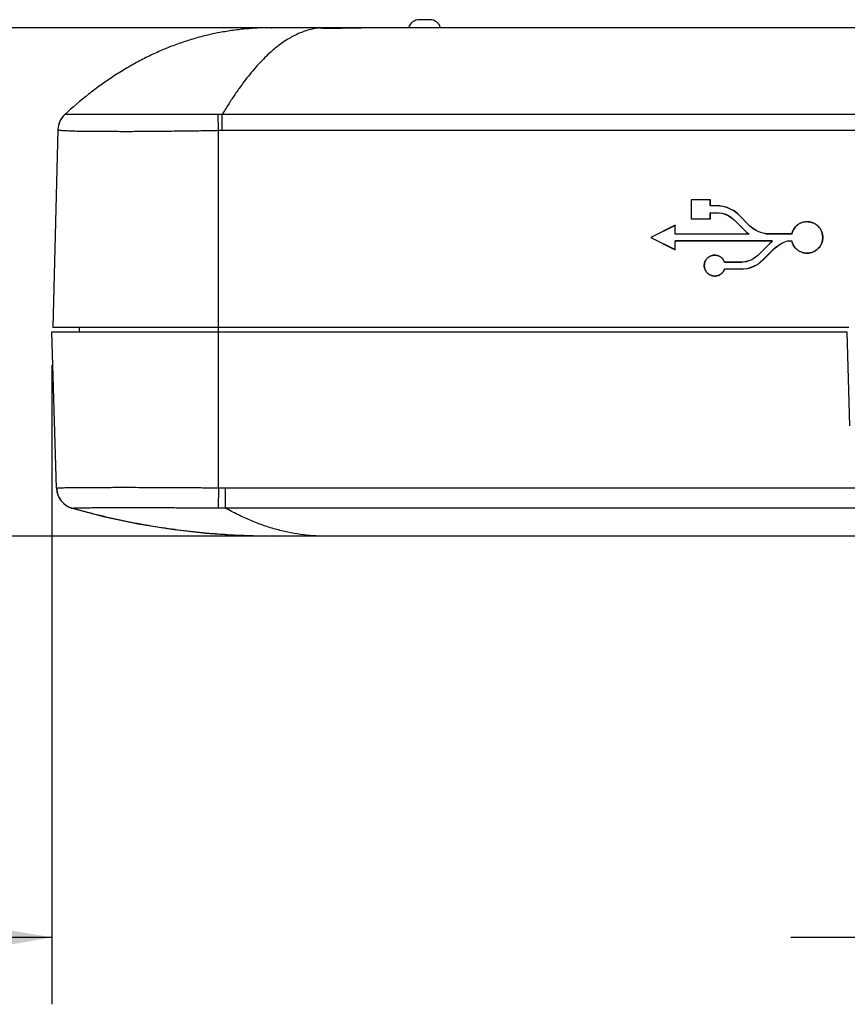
# Model space of a CAD drawing. Header units: inches. Extents: x 0 to 34, y 0 to 22.
# Tile 5 of 24: x 9.3 to 10.8, y 16.8 to 18.7. Entities that reach past the tile are written whole.
import ezdxf

# ---------------------------------------------------------------- set-up
doc = ezdxf.new("R2010")
doc.units = ezdxf.units.IN
doc.header["$LTSCALE"] = 1.87
doc.header["$MEASUREMENT"] = 0
doc.layers.get('0').update_dxf_attribs({"linetype": 'CONTINUOUS'})
doc.layers.add('DIMENSIONS', color=7, linetype='CONTINUOUS')
doc.styles.get("Standard").update_dxf_attribs({"font": 'txt', "width": 0.8})
doc.dimstyles.new('DIMSTYLE_1', dxfattribs={"dimtxt": 0.125, "dimasz": 0.18, "dimexe": 0.18, "dimexo": 0.0625, "dimgap": 0.09, "dimtad": 0, "dimtih": 1, "dimtoh": 1, "dimdec": 3, "dimzin": 4, "dimdsep": 46, "dimtxsty": 'STANDARD', "dimblk": '_FILLED', "dimblk1": '_FILLED', "dimblk2": '_FILLED', "dimcen": 0.09, "dimadec": 0, "dimazin": 0, "dimtp": 0.01, "dimtm": 0.01, "dimtfac": 1, "dimtdec": 3, "dimtofl": 0, "dimtmove": 0, "dimatfit": 3, "dimldrblk": '_FILLED', "dimfxl": 1, "dimtolj": 1, "dimtzin": 4, "dimarcsym": 0})

# ---------------------------------------------------------------- blocks, each defined once
blk = doc.blocks.new('_FILLED')
at = {"color": 0, "linetype": 'BYBLOCK'}
blk.add_solid([(0, 0), (-1, 0.174), (-1, -0.174)], dxfattribs=at)
blk = doc.blocks.new('*D22')
at = {"layer": 'DIMENSIONS', "color": 2, "linetype": 'CONTINUOUS'}
for p, q in [((11.068, 18.0422), (11.068, 16.8342)), ((9.326, 18.0287), (9.326, 16.8342)), ((9.326, 16.9592), (8.8323, 16.9592)), ((11.068, 16.9592), (11.428, 16.9592))]:
    blk.add_line(p, q, dxfattribs=at)
at = {"layer": 'DIMENSIONS', "color": 2, "linetype": 'CONTINUOUS', "xscale": 0.18, "yscale": 0.18, "zscale": 0.18}
blk.add_blockref('_FILLED', (9.326, 16.9592), dxfattribs=at)
at = {"layer": 'DIMENSIONS', "color": 2, "linetype": 'CONTINUOUS', "xscale": 0.18, "yscale": 0.18, "zscale": 0.18, "rotation": 180}
blk.add_blockref('_FILLED', (11.068, 16.9592), dxfattribs=at)
at = {"layer": 'DIMENSIONS', "color": 2, "linetype": 'CONTINUOUS', "insert": (8.7698, 17.0217), "char_height": 0.125, "width": 1.325, "attachment_point": 3, "line_spacing_factor": 0.9}
blk.add_mtext('1.742{\\Ftxt.shx;\\W1.000000;\\H0.125000; }[44.25]', dxfattribs=at)
blk = doc.blocks.new('*D23')
at = {"layer": 'DIMENSIONS', "color": 2, "linetype": 'CONTINUOUS'}
for p, q in [((11.068, 18.0422), (11.068, 16.8342)), ((12.81, 18.0287), (12.81, 16.8342)), ((11.068, 16.9592), (10.708, 16.9592)), ((12.81, 16.9592), (13.2216, 16.9592))]:
    blk.add_line(p, q, dxfattribs=at)
at = {"layer": 'DIMENSIONS', "color": 2, "linetype": 'CONTINUOUS', "xscale": 0.18, "yscale": 0.18, "zscale": 0.18}
blk.add_blockref('_FILLED', (11.068, 16.9592), dxfattribs=at)
at = {"layer": 'DIMENSIONS', "color": 2, "linetype": 'CONTINUOUS', "xscale": 0.18, "yscale": 0.18, "zscale": 0.18, "rotation": 180}
blk.add_blockref('_FILLED', (12.81, 16.9592), dxfattribs=at)
at = {"layer": 'DIMENSIONS', "color": 2, "linetype": 'CONTINUOUS', "insert": (13.2841, 17.0217), "char_height": 0.125, "width": 1.325, "attachment_point": 1, "line_spacing_factor": 0.9}
blk.add_mtext('1.742{\\Ftxt.shx;\\W1.000000;\\H0.125000; }[44.25]', dxfattribs=at)
blk = doc.blocks.new('*D26')
at = {"layer": 'DIMENSIONS', "color": 2, "linetype": 'CONTINUOUS'}
for p, q in [((9.8906, 18.6597), (7.701, 18.6597)), ((7.826, 18.6597), (7.826, 18.3094)), ((7.826, 17.7092), (7.826, 18.0594)), ((9.7755, 17.7092), (7.701, 17.7092))]:
    blk.add_line(p, q, dxfattribs=at)
at = {"layer": 'DIMENSIONS', "color": 2, "linetype": 'CONTINUOUS', "xscale": 0.18, "yscale": 0.18, "zscale": 0.18}
for p, rotation in [((7.826, 18.6597), 90), ((7.826, 17.7092), 270)]:
    blk.add_blockref('_FILLED', p, dxfattribs=dict(at, rotation=rotation))
at = {"layer": 'DIMENSIONS', "color": 2, "linetype": 'CONTINUOUS', "insert": (7.826, 18.2469), "char_height": 0.125, "width": 1.425, "attachment_point": 2, "line_spacing_factor": 0.9}
blk.add_mtext('(.951{\\Ftxt.shx;\\W1.000000;\\H0.125000; }[24.14])', dxfattribs=at)

msp = doc.modelspace()

# ---------------------------------------------------------------- linework, layer by layer
at = {"color": 7, "linetype": 'CONTINUOUS'}
for p, q in [((10.0333, 18.6747), (10.0133, 18.6747)), ((9.7374, 18.6597), (9.7367, 18.6597)), ((9.7368, 18.6597), (9.7367, 18.6597)), ((9.7367, 18.6597), (9.738, 18.6597)), ((12.3991, 18.6597), (9.7374, 18.6597)), ((9.7873, 18.6595), (9.7389, 18.6597)), ((9.8147, 18.6593), (9.7873, 18.6595)), ((9.8371, 18.6591), (9.8147, 18.6593)), ((9.8275, 18.6592), (9.8276, 18.6592)), ((9.8276, 18.6592), (9.8275, 18.6592)), ((9.9414, 18.6596), (9.9379, 18.6596)), ((9.3505, 18.4974), (9.3481, 18.495)), ((9.3509, 18.4976), (9.3505, 18.4974)), ((9.3505, 18.4974), (9.3506, 18.4975)), ((9.3505, 18.4974), (9.3505, 18.4974)), ((9.3505, 18.4974), (9.3505, 18.4974)), ((9.638, 18.4673), (9.6373, 18.4976)), ((9.645, 18.4673), (9.6449, 18.4975)), ((12.1598, 18.4975), (9.6449, 18.4975)), ((9.3397, 18.4809), (9.3386, 18.4769)), ((9.3413, 18.4849), (9.3397, 18.4809)), ((9.3431, 18.4882), (9.3411, 18.4845)), ((9.3433, 18.4885), (9.3413, 18.4847)), ((9.3454, 18.4917), (9.3431, 18.4882)), ((9.3455, 18.4919), (9.3432, 18.4884)), ((9.3482, 18.4951), (9.3454, 18.4917)), ((9.3376, 18.469), (9.3279, 18.0992)), ((9.3386, 18.4769), (9.3379, 18.4729)), ((9.638, 17.7996), (9.638, 18.4673)), ((12.1641, 18.4673), (9.645, 18.4673)), ((10.5216, 18.3381), (10.5216, 18.3023)), ((10.5216, 18.3381), (10.5218, 18.3379)), ((10.5577, 18.3381), (10.5216, 18.3381)), ((10.5218, 18.3379), (10.5218, 18.3025)), ((10.5575, 18.3379), (10.5218, 18.3379)), ((10.5577, 18.3381), (10.5575, 18.3379)), ((10.5575, 18.3265), (10.5575, 18.3379)), ((10.5577, 18.3267), (10.5577, 18.3381)), ((10.5577, 18.3267), (10.5575, 18.3265)), ((10.5709, 18.3265), (10.5575, 18.3265)), ((10.5575, 18.3025), (10.5575, 18.3138)), ((10.5577, 18.3137), (10.5575, 18.3138)), ((10.5575, 18.3138), (10.571, 18.3138)), ((10.5709, 18.3267), (10.5577, 18.3267)), ((10.5577, 18.3023), (10.5577, 18.3137)), ((10.5577, 18.3137), (10.571, 18.3137)), ((10.5709, 18.3267), (10.5709, 18.3265)), ((10.5746, 18.3265), (10.5709, 18.3267)), ((10.5746, 18.3263), (10.5709, 18.3265)), ((10.571, 18.3137), (10.571, 18.3138)), ((10.571, 18.3138), (10.5738, 18.3136)), ((10.571, 18.3137), (10.5738, 18.3134)), ((10.5738, 18.3134), (10.5738, 18.3136)), ((10.5738, 18.3136), (10.5793, 18.3131)), ((10.5738, 18.3134), (10.5793, 18.3129)), ((10.5746, 18.3265), (10.5746, 18.3263)), ((10.5818, 18.3254), (10.5746, 18.3265)), ((10.5818, 18.3253), (10.5746, 18.3263)), ((10.5793, 18.3129), (10.5793, 18.3131)), ((10.5793, 18.3131), (10.5848, 18.3115)), ((10.5818, 18.3254), (10.5818, 18.3253)), ((10.5888, 18.3236), (10.5818, 18.3254)), ((10.5887, 18.3234), (10.5818, 18.3253)), ((10.5888, 18.3236), (10.5887, 18.3234)), ((10.5954, 18.3206), (10.5887, 18.3234)), ((10.5955, 18.3208), (10.5888, 18.3236)), ((10.5955, 18.3208), (10.5954, 18.3206)), ((10.6019, 18.317), (10.5954, 18.3206)), ((10.602, 18.3171), (10.5955, 18.3208)), ((10.602, 18.3171), (10.6019, 18.317)), ((10.6075, 18.3126), (10.6019, 18.317)), ((10.6077, 18.3128), (10.602, 18.3171)), ((10.5216, 18.3023), (10.5218, 18.3025)), ((10.5216, 18.3023), (10.5577, 18.3023)), ((10.5218, 18.3025), (10.5575, 18.3025)), ((10.5577, 18.3023), (10.5575, 18.3025)), ((10.5793, 18.3129), (10.5847, 18.3113)), ((10.5847, 18.3113), (10.5848, 18.3115)), ((10.5847, 18.3113), (10.5899, 18.3093)), ((10.5848, 18.3115), (10.59, 18.3094)), ((10.5899, 18.3093), (10.59, 18.3094)), ((10.5899, 18.3093), (10.5946, 18.3064)), ((10.59, 18.3094), (10.5947, 18.3066)), ((10.5946, 18.3064), (10.5947, 18.3066)), ((10.5946, 18.3064), (10.599, 18.3031)), ((10.5947, 18.3066), (10.5991, 18.3032)), ((10.599, 18.3031), (10.5991, 18.3032)), ((10.599, 18.3031), (10.6013, 18.3012)), ((10.5991, 18.3032), (10.6014, 18.3014)), ((10.6013, 18.3012), (10.6014, 18.3014)), ((10.6013, 18.3012), (10.6225, 18.2798)), ((10.6014, 18.3014), (10.6226, 18.2799)), ((10.6077, 18.3128), (10.6075, 18.3126)), ((10.6101, 18.3103), (10.6075, 18.3126)), ((10.6102, 18.3104), (10.6077, 18.3128)), ((10.6102, 18.3104), (10.6101, 18.3103)), ((10.6316, 18.2888), (10.6101, 18.3103)), ((10.6317, 18.289), (10.6102, 18.3104)), ((10.4919, 18.2904), (10.4461, 18.2675)), ((10.4917, 18.2901), (10.4465, 18.2675)), ((10.4919, 18.2904), (10.4917, 18.2901)), ((10.4917, 18.274), (10.4917, 18.2901)), ((10.4919, 18.2741), (10.4919, 18.2904)), ((10.6225, 18.2798), (10.6226, 18.2799)), ((10.6225, 18.2798), (10.6251, 18.2774)), ((10.6226, 18.2799), (10.6252, 18.2776)), ((10.6251, 18.2774), (10.6252, 18.2776)), ((10.6251, 18.2774), (10.6294, 18.2741)), ((10.6252, 18.2776), (10.6299, 18.274)), ((10.6317, 18.289), (10.6316, 18.2888)), ((10.6337, 18.287), (10.6316, 18.2888)), ((10.6338, 18.2871), (10.6317, 18.289)), ((10.6338, 18.2871), (10.6337, 18.287)), ((10.6381, 18.2834), (10.6337, 18.287)), ((10.6382, 18.2835), (10.6338, 18.2871)), ((10.6382, 18.2835), (10.6381, 18.2834)), ((10.643, 18.2805), (10.6381, 18.2834)), ((10.6431, 18.2806), (10.6382, 18.2835)), ((10.6431, 18.2806), (10.643, 18.2805)), ((10.6482, 18.2779), (10.643, 18.2805)), ((10.6483, 18.2781), (10.6431, 18.2806)), ((10.6483, 18.2781), (10.6482, 18.2779)), ((10.6537, 18.2761), (10.6482, 18.2779)), ((10.6537, 18.2762), (10.6483, 18.2781)), ((10.6537, 18.2762), (10.6537, 18.2761)), ((10.6592, 18.2749), (10.6537, 18.2762)), ((10.4461, 18.2675), (10.4919, 18.2447)), ((10.4461, 18.2675), (10.4465, 18.2675)), ((10.4465, 18.2675), (10.4917, 18.2449)), ((10.4919, 18.2741), (10.4917, 18.274)), ((10.6299, 18.274), (10.4917, 18.274)), ((10.4917, 18.2449), (10.4917, 18.2613)), ((10.4919, 18.2612), (10.4917, 18.2613)), ((10.4917, 18.2613), (10.6734, 18.2613)), ((10.4919, 18.2741), (10.6294, 18.2741)), ((10.4919, 18.2447), (10.4919, 18.2612)), ((10.6731, 18.2612), (10.4919, 18.2612)), ((10.6294, 18.2741), (10.6299, 18.274)), ((10.6591, 18.2748), (10.6537, 18.2761)), ((10.6592, 18.2749), (10.6591, 18.2748)), ((10.6623, 18.274), (10.6591, 18.2748)), ((10.6623, 18.2741), (10.6592, 18.2749)), ((10.6623, 18.2741), (10.6623, 18.274)), ((10.7097, 18.2741), (10.6623, 18.2741)), ((10.7098, 18.274), (10.6623, 18.274)), ((10.6717, 18.2592), (10.6683, 18.256)), ((10.6718, 18.2591), (10.6684, 18.2559)), ((10.6731, 18.2612), (10.6717, 18.2592)), ((10.6717, 18.2592), (10.6718, 18.2591)), ((10.6734, 18.2613), (10.6718, 18.2591)), ((10.6731, 18.2612), (10.6734, 18.2613)), ((10.6922, 18.2577), (10.6987, 18.2602)), ((10.6923, 18.2575), (10.6988, 18.2601)), ((10.6987, 18.2602), (10.702, 18.2613)), ((10.6988, 18.2601), (10.6987, 18.2602)), ((10.6988, 18.2601), (10.702, 18.2612)), ((10.702, 18.2612), (10.702, 18.2613)), ((10.702, 18.2613), (10.7098, 18.2613)), ((10.702, 18.2612), (10.7097, 18.2612)), ((10.4919, 18.2447), (10.4917, 18.2449)), ((10.6683, 18.256), (10.6464, 18.2341)), ((10.6684, 18.2559), (10.6465, 18.2339)), ((10.6554, 18.225), (10.6774, 18.2473)), ((10.6555, 18.2249), (10.6775, 18.2471)), ((10.6683, 18.256), (10.6684, 18.2559)), ((10.6774, 18.2473), (10.6803, 18.2496)), ((10.6775, 18.2471), (10.6774, 18.2473)), ((10.6775, 18.2471), (10.6804, 18.2495)), ((10.6803, 18.2496), (10.686, 18.254)), ((10.6804, 18.2495), (10.6803, 18.2496)), ((10.6804, 18.2495), (10.6861, 18.2539)), ((10.686, 18.254), (10.6922, 18.2577)), ((10.6861, 18.2539), (10.686, 18.254)), ((10.6861, 18.2539), (10.6923, 18.2575)), ((10.6923, 18.2575), (10.6922, 18.2577)), ((10.616, 18.2212), (10.5841, 18.2212)), ((10.5842, 18.2213), (10.616, 18.2213)), ((10.6188, 18.2216), (10.616, 18.2213)), ((10.6189, 18.2214), (10.616, 18.2212)), ((10.616, 18.2213), (10.616, 18.2212)), ((10.6243, 18.2224), (10.6188, 18.2216)), ((10.6188, 18.2216), (10.6189, 18.2214)), ((10.6243, 18.2222), (10.6189, 18.2214)), ((10.6297, 18.2239), (10.6243, 18.2224)), ((10.6298, 18.2238), (10.6243, 18.2222)), ((10.6243, 18.2224), (10.6243, 18.2222)), ((10.6349, 18.226), (10.6297, 18.2239)), ((10.6297, 18.2239), (10.6298, 18.2238)), ((10.635, 18.2259), (10.6298, 18.2238)), ((10.6396, 18.2289), (10.6349, 18.226)), ((10.6349, 18.226), (10.635, 18.2259)), ((10.6397, 18.2287), (10.635, 18.2259)), ((10.644, 18.2322), (10.6396, 18.2289)), ((10.6396, 18.2289), (10.6397, 18.2287)), ((10.6441, 18.2321), (10.6397, 18.2287)), ((10.6464, 18.2341), (10.644, 18.2322)), ((10.644, 18.2322), (10.6441, 18.2321)), ((10.6465, 18.2339), (10.6441, 18.2321)), ((10.6464, 18.2341), (10.6465, 18.2339)), ((10.6469, 18.218), (10.6554, 18.225)), ((10.6555, 18.2249), (10.647, 18.2179)), ((10.6555, 18.2249), (10.6554, 18.225)), ((10.5841, 18.2087), (10.616, 18.2087)), ((10.616, 18.2086), (10.5842, 18.2086)), ((10.616, 18.2087), (10.6196, 18.209)), ((10.616, 18.2086), (10.6196, 18.2089)), ((10.616, 18.2086), (10.616, 18.2087)), ((10.6196, 18.209), (10.6268, 18.2098)), ((10.6196, 18.2089), (10.6268, 18.2097)), ((10.6196, 18.2089), (10.6196, 18.209)), ((10.6268, 18.2098), (10.6337, 18.2119)), ((10.6268, 18.2097), (10.6338, 18.2117)), ((10.6268, 18.2097), (10.6268, 18.2098)), ((10.6337, 18.2119), (10.6404, 18.2144)), ((10.6338, 18.2117), (10.6337, 18.2119)), ((10.6338, 18.2117), (10.6405, 18.2143)), ((10.6404, 18.2144), (10.6469, 18.218)), ((10.6405, 18.2143), (10.6404, 18.2144)), ((10.6405, 18.2143), (10.647, 18.2179)), ((10.647, 18.2179), (10.6469, 18.218)), ((10.8163, 18.0992), (9.3279, 18.0992)), ((9.378, 18.0912), (9.3779, 18.0992)), ((9.3352, 17.7987), (9.326, 18.0912)), ((9.326, 18.0912), (10.813, 18.0912)), ((10.813, 18.0912), (10.8176, 17.9157)), ((9.3352, 17.7987), (9.3354, 17.7955)), ((9.3352, 17.7987), (9.3352, 17.7983)), ((9.3352, 17.7984), (9.3352, 17.7982)), ((9.3352, 17.7982), (9.3352, 17.798)), ((9.3352, 17.798), (9.3353, 17.7973)), ((9.3352, 17.798), (9.3352, 17.7977)), ((9.638, 17.7996), (9.6376, 17.7621)), ((9.6503, 17.7996), (9.6503, 17.762)), ((9.6503, 17.7996), (12.4857, 17.7996)), ((9.3352, 17.7974), (9.3353, 17.797)), ((9.3353, 17.7972), (9.3353, 17.7967)), ((9.3353, 17.7969), (9.3353, 17.7965)), ((9.3643, 17.7615), (9.3643, 17.7615)), ((9.3643, 17.7615), (9.3647, 17.7615)), ((9.6503, 17.762), (12.4857, 17.762)), ((9.6798, 17.7104), (9.6757, 17.7106)), ((12.398, 17.7092), (9.738, 17.7092))]:
    msp.add_line(p, q, dxfattribs=at)
for points in [[(9.868, 18.6589), (9.8583, 18.6589), (9.8476, 18.659), (9.8371, 18.6591)], [(9.9081, 18.6592), (9.898, 18.6591), (9.8878, 18.659), (9.8775, 18.6589), (9.868, 18.6589)], [(9.9531, 18.6597), (9.9454, 18.6596), (9.9366, 18.6596), (9.9081, 18.6592)], [(9.3398, 18.4811), (9.3386, 18.4771), (9.3379, 18.4731), (9.3376, 18.469)], [(9.3353, 17.7967), (9.3353, 17.7962), (9.3354, 17.7957), (9.3355, 17.7951), (9.3355, 17.7945), (9.3356, 17.7939), (9.3357, 17.7933), (9.3358, 17.7927), (9.336, 17.792), (9.3361, 17.7914), (9.3362, 17.7907), (9.3364, 17.7901), (9.3366, 17.7894), (9.3368, 17.7888), (9.337, 17.7881), (9.3372, 17.7874), (9.3374, 17.7867), (9.3377, 17.7861), (9.3379, 17.7854), (9.3382, 17.7847), (9.3385, 17.784), (9.3388, 17.7833), (9.3391, 17.7826), (9.3394, 17.7819), (9.3398, 17.7813), (9.3402, 17.7806), (9.3406, 17.7799), (9.341, 17.7792), (9.3414, 17.7785), (9.3418, 17.7778), (9.3423, 17.7772), (9.3428, 17.7765), (9.3433, 17.7758), (9.3438, 17.7752), (9.3443, 17.7745), (9.3448, 17.7739), (9.3454, 17.7732), (9.346, 17.7726), (9.3466, 17.772), (9.3472, 17.7713), (9.3479, 17.7707), (9.3485, 17.7701), (9.3492, 17.7695), (9.3499, 17.7689), (9.3506, 17.7684), (9.3514, 17.7678), (9.3521, 17.7672), (9.3529, 17.7667), (9.3537, 17.7662), (9.3546, 17.7657), (9.3554, 17.7652), (9.3563, 17.7647), (9.3572, 17.7642), (9.3581, 17.7638), (9.359, 17.7633), (9.36, 17.7629), (9.3609, 17.7626), (9.3619, 17.7622), (9.363, 17.7619), (9.364, 17.7615), (9.3643, 17.7615)], [(9.3643, 17.7615), (9.4255, 17.7456), (9.488, 17.7324), (9.5507, 17.7221), (9.6135, 17.7149)], [(9.6135, 17.7149), (9.6763, 17.7106), (9.738, 17.7092)]]:
    msp.add_lwpolyline(points, dxfattribs=at)
for centre, radius, start, end in [((10.0133, 18.6538), 0.0208, 90, 163.7398), ((10.0333, 18.6538), 0.0208, 16.2602, 90), ((9.8708, 21.9848), 3.3259, 269.2554, 269.9513), ((9.9564, 17.0591), 1.6006, 90.3839, 90.5376), ((9.9533, 17.5763), 1.0834, 90.0086, 90.403), ((9.3775, 18.4678), 0.04, 131.7187, 178.4966), ((9.3775, 18.4679), 0.04, 132.5017, 178.4989), ((9.6375, 18.1573), 0.3403, 88.7508, 90.036), ((9.6453, 18.1466), 0.3208, 90.0599, 91.3042), ((10.7759, 18.3271), 0.0848, 218.6363, 218.7793), ((10.7757, 18.2083), 0.0845, 141.1847, 141.323), ((10.5327, 18.2581), 0.0633, 324.3381, 324.495), ((10.5322, 18.1716), 0.0638, 35.4688, 35.618), ((9.3752, 17.8001), 0.04, 181.8028, 254.7916), ((9.3752, 17.8), 0.04, 181.8, 254.212), ((9.6504, 18.8798), 1.0803, 269.3398, 269.9902), ((9.6462, 18.8303), 1.0683, 269.5362, 270.2173)]:
    msp.add_arc(centre, radius, start, end, dxfattribs=at)
for points, knots in [([(9.7367, 18.6597), (9.728, 18.6597), (9.7106, 18.6592), (9.6848, 18.6572), (9.6591, 18.654), (9.6338, 18.6496), (9.6087, 18.6438), (9.5839, 18.6368), (9.5593, 18.6285), (9.535, 18.619), (9.511, 18.6082), (9.4873, 18.5962), (9.4638, 18.5829), (9.4405, 18.5683), (9.4176, 18.5525), (9.387, 18.5294), (9.3649, 18.5106), (9.3505, 18.4974)], [0, 0, 0, 0, 0.060859, 0.121258, 0.181342, 0.24126, 0.301163, 0.361201, 0.421521, 0.482272, 0.543597, 0.605636, 0.668524, 0.73239, 0.797359, 0.863548, 1, 1, 1, 1]), ([(9.8275, 18.6592), (9.8256, 18.659), (9.8218, 18.6586), (9.8141, 18.6573), (9.8045, 18.655), (9.7931, 18.6511), (9.7836, 18.6469), (9.7761, 18.643), (9.7684, 18.6387), (9.7588, 18.6326), (9.7473, 18.6241), (9.7359, 18.6145), (9.7245, 18.6038), (9.7131, 18.592), (9.7017, 18.5791), (9.6903, 18.565), (9.6789, 18.5498), (9.6675, 18.5334), (9.6561, 18.5159), (9.6487, 18.5038), (9.6449, 18.4975)], [0, 0, 0, 0, 0.022763, 0.045682, 0.09219, 0.139948, 0.189332, 0.214747, 0.240694, 0.29432, 0.350486, 0.409425, 0.471339, 0.536402, 0.604762, 0.676551, 0.751878, 0.830842, 0.913524, 1, 1, 1, 1]), ([(9.8275, 18.6592), (9.8212, 18.6593), (9.809, 18.6594), (9.7917, 18.6595), (9.7762, 18.6596), (9.763, 18.6596), (9.7535, 18.6597), (9.7472, 18.6597), (9.7436, 18.6597), (9.7408, 18.6597), (9.7387, 18.6597), (9.7374, 18.6597), (9.7368, 18.6597), (9.7367, 18.6597)], [0, 0, 0, 0, 0.208409, 0.400917, 0.572841, 0.719999, 0.838796, 0.886628, 0.92634, 0.957689, 0.980495, 0.994625, 1, 1, 1, 1]), ([(9.9379, 18.6596), (9.9353, 18.6596), (9.9299, 18.6595), (9.9187, 18.6593), (9.9042, 18.6591), (9.8863, 18.659), (9.8741, 18.6589), (9.868, 18.6589)], [0, 0, 0, 0, 0.11367, 0.231796, 0.479051, 0.73685, 1, 1, 1, 1]), ([(9.6373, 18.4976), (9.6327, 18.4976), (9.6234, 18.4976), (9.6096, 18.4976), (9.5959, 18.4976), (9.5822, 18.4976), (9.5688, 18.4975), (9.5554, 18.4975), (9.5423, 18.4975), (9.5294, 18.4975), (9.5168, 18.4974), (9.5044, 18.4974), (9.4924, 18.4973), (9.4807, 18.4973), (9.4693, 18.4974), (9.4584, 18.4974), (9.4479, 18.4974), (9.4394, 18.4974), (9.4328, 18.4975), (9.4266, 18.4974), (9.4191, 18.4974), (9.4104, 18.4974), (9.4024, 18.4974), (9.3948, 18.4974), (9.3878, 18.4974), (9.3814, 18.4975), (9.3756, 18.4975), (9.3704, 18.4976), (9.3657, 18.4976), (9.3617, 18.4976), (9.3583, 18.4976), (9.3559, 18.4976), (9.3543, 18.4976), (9.3533, 18.4976), (9.3525, 18.4976), (9.3518, 18.4976), (9.3514, 18.4976), (9.3511, 18.4976), (9.351, 18.4976), (9.3509, 18.4976)], [0, 0, 0, 0, 0.048452, 0.096741, 0.144755, 0.192392, 0.239543, 0.286103, 0.331969, 0.37704, 0.421217, 0.464399, 0.506481, 0.54736, 0.586945, 0.625151, 0.661895, 0.697101, 0.714105, 0.730695, 0.762599, 0.792729, 0.821011, 0.84738, 0.871782, 0.894169, 0.914516, 0.932798, 0.948979, 0.962999, 0.974823, 0.984438, 0.988411, 0.991828, 0.994692, 0.997004, 0.998771, 0.999452, 1, 1, 1, 1]), ([(9.638, 18.4673), (9.6331, 18.4672), (9.6233, 18.467), (9.6086, 18.4667), (9.5939, 18.4665), (9.5794, 18.4663), (9.565, 18.4661), (9.5532, 18.466), (9.5437, 18.4659), (9.5345, 18.4658), (9.5187, 18.4656), (9.5009, 18.4655), (9.4836, 18.4654), (9.4712, 18.4653), (9.4591, 18.4653), (9.4475, 18.4654), (9.4363, 18.4654), (9.4257, 18.4655), (9.4155, 18.4655), (9.4059, 18.4655), (9.3968, 18.4656), (9.3883, 18.4657), (9.3804, 18.4658), (9.3732, 18.4659), (9.3666, 18.4661), (9.3606, 18.4664), (9.356, 18.4666), (9.3527, 18.4667), (9.3505, 18.4669), (9.3485, 18.467), (9.3466, 18.4671), (9.3449, 18.4672), (9.3434, 18.4674), (9.342, 18.4675), (9.3408, 18.4677), (9.3398, 18.4678), (9.3391, 18.468), (9.3387, 18.4681), (9.3384, 18.4682), (9.3381, 18.4683), (9.3379, 18.4684), (9.3378, 18.4685), (9.3376, 18.4686), (9.3376, 18.4687), (9.3376, 18.4688), (9.3376, 18.4688)], [0, 0, 0, 0, 0.04902, 0.097925, 0.146593, 0.19491, 0.242757, 0.290019, 0.313396, 0.336584, 0.382338, 0.470974, 0.513642, 0.555071, 0.595162, 0.633817, 0.670944, 0.706455, 0.740263, 0.772289, 0.802453, 0.830682, 0.856909, 0.88107, 0.903109, 0.922973, 0.940616, 0.948592, 0.955997, 0.962827, 0.969079, 0.97475, 0.979837, 0.984338, 0.988253, 0.991582, 0.994329, 0.995487, 0.996503, 0.997379, 0.998121, 0.998736, 0.999235, 0.999643, 1, 1, 1, 1]), ([(10.7097, 18.2741), (10.7101, 18.2761), (10.7111, 18.2789), (10.7129, 18.2824), (10.7145, 18.2849), (10.7164, 18.2872), (10.7184, 18.2894), (10.7207, 18.2913), (10.7231, 18.293), (10.7258, 18.2944), (10.7285, 18.2955), (10.7314, 18.2963), (10.7343, 18.2969), (10.7372, 18.2972), (10.7402, 18.2972), (10.7431, 18.2968), (10.7461, 18.2962), (10.7489, 18.2953), (10.7516, 18.2941), (10.7542, 18.2926), (10.7566, 18.2909), (10.7589, 18.289), (10.7609, 18.2868), (10.7627, 18.2845), (10.7643, 18.2819), (10.7656, 18.2793), (10.7666, 18.2765), (10.7673, 18.2736), (10.7678, 18.2707), (10.7679, 18.2677), (10.7678, 18.2638), (10.7672, 18.2608), (10.7666, 18.259)], [0, 0, 0, 0, 0.062416, 0.093667, 0.12492, 0.156174, 0.187429, 0.218686, 0.249943, 0.281201, 0.312459, 0.343719, 0.374979, 0.406239, 0.4375, 0.46876, 0.500021, 0.531281, 0.562539, 0.593798, 0.625055, 0.656311, 0.687566, 0.71882, 0.750073, 0.781325, 0.812576, 0.843827, 0.875077, 0.906327, 0.937577, 1, 1, 1, 1]), ([(10.7664, 18.2763), (10.7662, 18.2771), (10.7657, 18.2786), (10.7647, 18.2808), (10.7635, 18.2829), (10.7617, 18.2855), (10.7591, 18.2886), (10.756, 18.2912), (10.7534, 18.2929), (10.7512, 18.2941), (10.749, 18.295), (10.7468, 18.2958), (10.7444, 18.2964), (10.742, 18.2968), (10.7396, 18.297), (10.7364, 18.297), (10.7324, 18.2965), (10.7286, 18.2954), (10.7256, 18.2941), (10.7235, 18.293), (10.7215, 18.2916), (10.719, 18.2897), (10.7161, 18.2868), (10.7138, 18.2836), (10.7122, 18.2808), (10.7109, 18.2778), (10.7102, 18.2755), (10.7098, 18.274)], [0, 0, 0, 0, 0.031262, 0.062523, 0.093786, 0.125047, 0.187518, 0.249989, 0.28125, 0.312512, 0.343774, 0.375036, 0.406297, 0.437559, 0.46882, 0.500082, 0.562553, 0.625023, 0.656284, 0.687545, 0.718808, 0.750069, 0.812541, 0.875015, 0.906275, 0.937535, 1, 1, 1, 1]), ([(10.7098, 18.2613), (10.7102, 18.2594), (10.7112, 18.2566), (10.713, 18.2531), (10.7146, 18.2506), (10.7164, 18.2483), (10.7185, 18.2461), (10.7207, 18.2442), (10.7231, 18.2425), (10.7257, 18.2411), (10.7285, 18.24), (10.7313, 18.2391), (10.7342, 18.2386), (10.7372, 18.2383), (10.7401, 18.2383), (10.743, 18.2386), (10.7459, 18.2392), (10.7488, 18.2401), (10.7515, 18.2413), (10.754, 18.2428), (10.7565, 18.2445), (10.7587, 18.2464), (10.7607, 18.2485), (10.7625, 18.2509), (10.7641, 18.2534), (10.7654, 18.256), (10.7664, 18.2588), (10.7672, 18.2617), (10.7676, 18.2646), (10.7678, 18.2676), (10.7676, 18.2715), (10.767, 18.2744), (10.7664, 18.2763)], [0, 0, 0, 0, 0.062423, 0.093677, 0.124932, 0.156187, 0.187442, 0.218698, 0.249953, 0.281208, 0.312463, 0.343717, 0.374972, 0.406227, 0.437483, 0.468738, 0.499994, 0.531249, 0.562504, 0.59376, 0.625015, 0.65627, 0.687525, 0.718781, 0.750036, 0.781291, 0.812547, 0.843802, 0.875057, 0.906312, 0.937568, 1, 1, 1, 1]), ([(10.7666, 18.259), (10.7664, 18.2582), (10.7658, 18.2567), (10.7648, 18.2545), (10.7637, 18.2523), (10.7619, 18.2497), (10.7593, 18.2466), (10.7562, 18.244), (10.7535, 18.2423), (10.7513, 18.2411), (10.7491, 18.2401), (10.7468, 18.2394), (10.7445, 18.2388), (10.7421, 18.2384), (10.7397, 18.2382), (10.7365, 18.2382), (10.7325, 18.2386), (10.7286, 18.2398), (10.7256, 18.241), (10.7235, 18.2422), (10.7215, 18.2435), (10.7196, 18.2449), (10.7178, 18.2466), (10.7156, 18.2489), (10.7137, 18.2516), (10.7121, 18.2544), (10.7108, 18.2573), (10.71, 18.2596), (10.7097, 18.2612)], [0, 0, 0, 0, 0.031255, 0.06251, 0.093767, 0.125023, 0.187488, 0.249955, 0.281216, 0.312478, 0.343741, 0.375004, 0.406268, 0.437532, 0.468796, 0.500061, 0.562537, 0.625011, 0.656273, 0.687535, 0.718796, 0.750056, 0.781316, 0.812575, 0.87504, 0.906295, 0.937548, 1, 1, 1, 1]), ([(10.5842, 18.2086), (10.5838, 18.2074), (10.5829, 18.2055), (10.5814, 18.2033), (10.5802, 18.2018), (10.5788, 18.2003), (10.5772, 18.1991), (10.5755, 18.198), (10.5738, 18.1971), (10.5719, 18.1963), (10.57, 18.1958), (10.568, 18.1955), (10.566, 18.1953), (10.564, 18.1954), (10.562, 18.1957), (10.5601, 18.1962), (10.5582, 18.1969), (10.5564, 18.1978), (10.5547, 18.1988), (10.5531, 18.2), (10.5516, 18.2014), (10.5503, 18.2029), (10.5491, 18.2045), (10.5482, 18.2063), (10.5474, 18.2081), (10.5468, 18.21), (10.5464, 18.212), (10.5462, 18.214), (10.5462, 18.216), (10.5464, 18.218), (10.5468, 18.2199), (10.5474, 18.2219), (10.5479, 18.2231), (10.5482, 18.2237)], [0, 0, 0, 0, 0.062416, 0.093665, 0.124917, 0.15617, 0.187425, 0.21868, 0.249937, 0.281193, 0.312449, 0.343707, 0.374965, 0.406222, 0.437481, 0.468738, 0.499994, 0.53125, 0.562505, 0.59376, 0.625014, 0.656266, 0.687517, 0.718767, 0.750016, 0.781263, 0.812512, 0.843759, 0.875008, 0.906255, 0.937503, 0.968751, 1, 1, 1, 1]), ([(10.5841, 18.2212), (10.5837, 18.2224), (10.5829, 18.2243), (10.5814, 18.2265), (10.5802, 18.228), (10.5788, 18.2294), (10.5772, 18.2307), (10.5756, 18.2318), (10.5738, 18.2327), (10.5719, 18.2335), (10.57, 18.234), (10.5681, 18.2343), (10.5661, 18.2345), (10.5641, 18.2344), (10.5621, 18.2341), (10.5602, 18.2336), (10.5583, 18.2329), (10.5565, 18.2321), (10.5548, 18.231), (10.5532, 18.2299), (10.5517, 18.2285), (10.5504, 18.227), (10.5493, 18.2254), (10.5483, 18.2237), (10.5475, 18.2218), (10.5469, 18.2199), (10.5465, 18.218), (10.5463, 18.216), (10.5463, 18.214), (10.5465, 18.212), (10.5469, 18.2101), (10.5475, 18.2082), (10.548, 18.207), (10.5483, 18.2064)], [0, 0, 0, 0, 0.062421, 0.093672, 0.124925, 0.156177, 0.187431, 0.218684, 0.249938, 0.28119, 0.312442, 0.343695, 0.374946, 0.406199, 0.437452, 0.468704, 0.499956, 0.531208, 0.562461, 0.593714, 0.624968, 0.65622, 0.687474, 0.718726, 0.749978, 0.78123, 0.812483, 0.843736, 0.87499, 0.906243, 0.937496, 0.968748, 1, 1, 1, 1]), ([(10.5482, 18.2237), (10.5486, 18.2245), (10.5496, 18.2262), (10.5514, 18.2284), (10.5532, 18.23), (10.5548, 18.2312), (10.5564, 18.2322), (10.5586, 18.2332), (10.5613, 18.2341), (10.5641, 18.2346), (10.567, 18.2346), (10.5699, 18.2342), (10.5726, 18.2334), (10.5748, 18.2324), (10.5765, 18.2314), (10.578, 18.2303), (10.5798, 18.2287), (10.5816, 18.2265), (10.5832, 18.224), (10.5839, 18.2222), (10.5842, 18.2213)], [0, 0, 0, 0, 0.062486, 0.124973, 0.187465, 0.218735, 0.250004, 0.312504, 0.375007, 0.437509, 0.500009, 0.562508, 0.625007, 0.687506, 0.718776, 0.750045, 0.812539, 0.875032, 0.937517, 1, 1, 1, 1]), ([(10.5483, 18.2064), (10.5487, 18.2055), (10.5497, 18.2039), (10.5515, 18.2016), (10.5533, 18.2), (10.5548, 18.1989), (10.5565, 18.1979), (10.5586, 18.1969), (10.5613, 18.196), (10.5642, 18.1955), (10.567, 18.1955), (10.5699, 18.1959), (10.5726, 18.1967), (10.5748, 18.1977), (10.5764, 18.1987), (10.578, 18.1998), (10.5797, 18.2014), (10.5816, 18.2036), (10.5831, 18.2061), (10.5838, 18.2078), (10.5841, 18.2087)], [0, 0, 0, 0, 0.062494, 0.124987, 0.187481, 0.218751, 0.250019, 0.312516, 0.375013, 0.437509, 0.5, 0.562492, 0.624985, 0.68748, 0.718749, 0.750019, 0.812515, 0.875013, 0.937507, 1, 1, 1, 1]), ([(9.3352, 17.7989), (9.3352, 17.7989), (9.3352, 17.799), (9.3353, 17.799), (9.3354, 17.799), (9.3355, 17.799), (9.3356, 17.7991), (9.3358, 17.7991), (9.336, 17.7992), (9.3363, 17.7992), (9.3366, 17.7993), (9.337, 17.7993), (9.3376, 17.7994), (9.3385, 17.7994), (9.3397, 17.7995), (9.341, 17.7996), (9.3426, 17.7997), (9.345, 17.7997), (9.3484, 17.7999), (9.3531, 17.8), (9.3584, 17.8001), (9.3644, 17.8002), (9.3711, 17.8003), (9.3784, 17.8003), (9.3864, 17.8004), (9.3949, 17.8004), (9.4041, 17.8005), (9.4138, 17.8005), (9.424, 17.8005), (9.4348, 17.8005), (9.446, 17.8006), (9.4577, 17.8006), (9.4742, 17.8006), (9.4912, 17.8005), (9.5086, 17.8005), (9.5222, 17.8004), (9.536, 17.8003), (9.5502, 17.8003), (9.5645, 17.8002), (9.5839, 17.8001), (9.6084, 17.7999), (9.6281, 17.7997), (9.638, 17.7996)], [0, 0, 0, 0, 0.000457, 0.000645, 0.000866, 0.001122, 0.001414, 0.002105, 0.002943, 0.003927, 0.00506, 0.006342, 0.007771, 0.011076, 0.014975, 0.019465, 0.024545, 0.030213, 0.043295, 0.058681, 0.076335, 0.096214, 0.118271, 0.142453, 0.168702, 0.196955, 0.227143, 0.259193, 0.293029, 0.328568, 0.365725, 0.40441, 0.44453, 0.528688, 0.572523, 0.617387, 0.663173, 0.70977, 0.757066, 0.804948, 0.902002, 1, 1, 1, 1]), ([(9.738, 17.7092), (9.7223, 17.7092), (9.6909, 17.7097), (9.6438, 17.7122), (9.5969, 17.7163), (9.5501, 17.722), (9.5034, 17.7293), (9.4569, 17.7383), (9.4104, 17.749), (9.3796, 17.7571), (9.3643, 17.7615)], [0, 0, 0, 0, 0.124551, 0.24893, 0.373288, 0.497775, 0.622541, 0.747736, 0.873507, 1, 1, 1, 1]), ([(9.3647, 17.7615), (9.3647, 17.7615), (9.3648, 17.7616), (9.3649, 17.7616), (9.365, 17.7616), (9.3653, 17.7617), (9.3655, 17.7617), (9.3659, 17.7618), (9.3665, 17.7618), (9.3673, 17.7619), (9.3683, 17.7619), (9.3695, 17.762), (9.3708, 17.762), (9.3723, 17.7621), (9.3745, 17.7621), (9.3777, 17.7622), (9.382, 17.7623), (9.3869, 17.7624), (9.3924, 17.7625), (9.3985, 17.7625), (9.4051, 17.7626), (9.4123, 17.7626), (9.42, 17.7627), (9.4282, 17.7627), (9.4369, 17.7627), (9.4495, 17.7627), (9.4663, 17.7628), (9.4876, 17.7628), (9.5063, 17.7627), (9.5219, 17.7627), (9.534, 17.7626), (9.5464, 17.7626), (9.559, 17.7625), (9.5718, 17.7625), (9.5891, 17.7624), (9.6111, 17.7623), (9.6287, 17.7621), (9.6376, 17.7621)], [0, 0, 0, 0, 0.000343, 0.000819, 0.001433, 0.002188, 0.003084, 0.004122, 0.006629, 0.00971, 0.013366, 0.017596, 0.022399, 0.027773, 0.033716, 0.047295, 0.063097, 0.081073, 0.10119, 0.123416, 0.147709, 0.174018, 0.202282, 0.232435, 0.264405, 0.298115, 0.370423, 0.448706, 0.532247, 0.575745, 0.620257, 0.665674, 0.711893, 0.758808, 0.806313, 0.902647, 1, 1, 1, 1]), ([(9.838, 17.7092), (9.8302, 17.7092), (9.8145, 17.7097), (9.7909, 17.7122), (9.7674, 17.7164), (9.7439, 17.7222), (9.7204, 17.7296), (9.6969, 17.7388), (9.6734, 17.7495), (9.658, 17.7577), (9.6503, 17.762)], [0, 0, 0, 0, 0.119074, 0.238735, 0.359564, 0.482123, 0.606952, 0.734562, 0.86543, 1, 1, 1, 1])]:
    msp.add_open_spline(points, degree=3, knots=knots, dxfattribs=at)

# ---------------------------------------------------------------- dimensions: what is measured, and where the dimension line sits
at = {"layer": 'DIMENSIONS', "color": 2, "linetype": 'CONTINUOUS'}
dim = msp.add_linear_dim(base=(7.8259937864, 17.7091777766), p1=(9.8905995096, 18.6596777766), p2=(9.7754986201, 17.7091777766), angle=270, text='(<>)', dimstyle='DIMSTYLE_1', dxfattribs=at)
dim.commit()
dim.dimension.update_dxf_attribs({"geometry": '*D26', "text_midpoint": (7.7509937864, 18.1844277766), "dimtype": 160})
for base, p1, p2, picture, middle in [((11.068, 16.9592), (9.326, 18.0287), (11.068, 18.0422), '*D22', (7.8073, 16.9592)), ((12.81, 16.9592), (11.068, 18.0422), (12.81, 18.0287), '*D23', (13.9466, 16.9592))]:
    dim = msp.add_linear_dim(base=base, p1=p1, p2=p2, dimstyle='DIMSTYLE_1', dxfattribs=at)
    dim.commit()
    dim.dimension.update_dxf_attribs({"geometry": picture, "text_midpoint": middle, "dimtype": 160})

doc.saveas('drawing.dxf')
